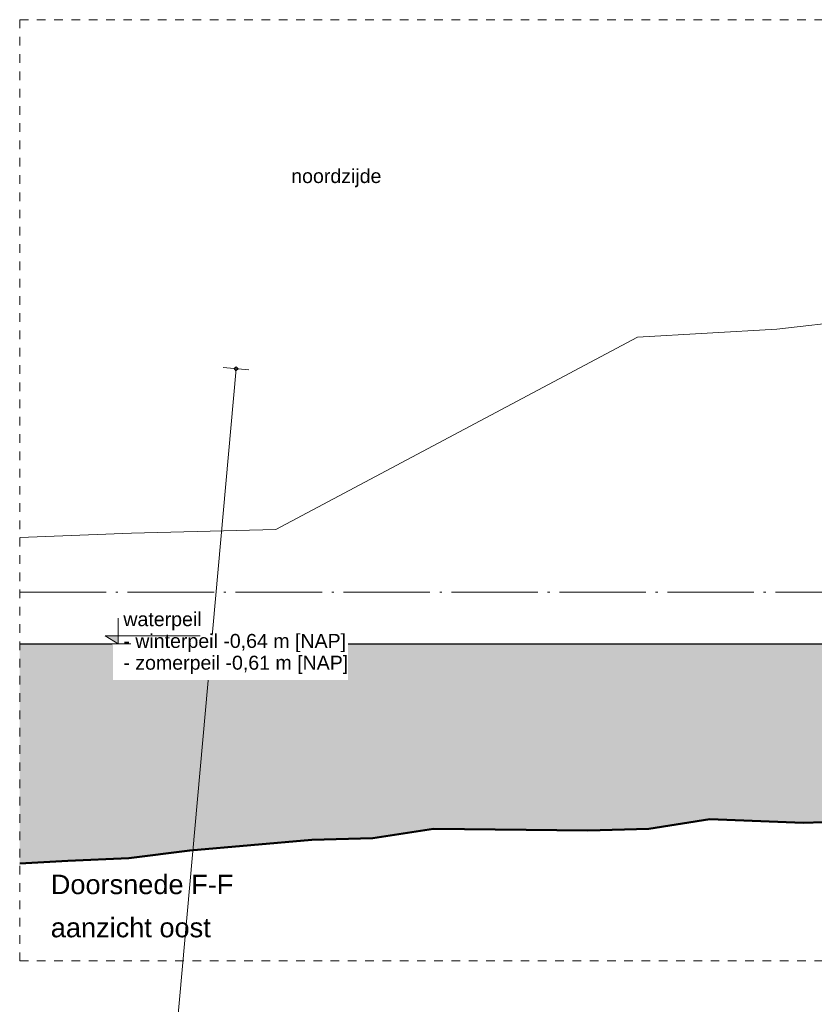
# Model space of a CAD drawing. Extents: x -294884 to 286267, y 0 to 1429765.
# Tile 168 of 178: x -27250 to -18051, y 1237691 to 1249093. Entities that reach past the tile are written whole.
import ezdxf

# ---------------------------------------------------------------- set-up
doc = ezdxf.new("R2010")
doc.units = 0
doc.header["$MEASUREMENT"] = 0
doc.linetypes.add('DASHDOT', pattern=[1250, 1000, -112.5, 25, -112.5])
doc.linetypes.add('DASHED', pattern=[200, 100, -100])
for name, color, linetype in [('A-0019-AFDEKVLAK', 1, 'Continuous'), ('A-0030-STRAMIEN', 1, 'Continuous'), ('A-0038-STR-MAATLIJN', 1, 'Continuous'), ('A-1100-TXT+MT-SO', 7, 'Continuous'), ('A-1130-TXT+MT-BE', 1, 'Continuous')]:
    doc.layers.add(name, color=color, linetype=linetype)
doc.dimstyles.new('@D00GM', dxfattribs={"dimtxt": 135, "dimasz": 1, "dimexe": 0.18, "dimexo": 0.0625, "dimgap": 13.5, "dimtad": 1, "dimdec": 0, "dimzin": 0, "dimdsep": 46, "dimtxsty": 'Standard', "dimblk": '^SD00____100_10', "dimcen": 0.09, "dimse1": 1, "dimse2": 1, "dimclrd": 1, "dimadec": 0, "dimazin": 0, "dimtfac": 1, "dimtdec": 4, "dimtmove": 0, "dimatfit": 3, "dimfxl": 0, "dimtolj": 1, "dimtzin": 0, "dimlwd": 13, "dimarcsym": 0})

# ---------------------------------------------------------------- blocks, each defined once
blk = doc.blocks.new('*D')
at = {"color": 1, "linetype": 'Continuous', "lineweight": 13}
for points in [[(62927.359375, 114664.6640625), (63143.2578125, 119960.265625)], [(63293.1328125, 119954.15625), (62993.3828125, 119966.375)], [(79681.828125, 118845.4375), (79383.328125, 118875.453125)], [(79498.5625, 118522.1484375), (79532.578125, 118860.4453125)], [(79106.484375, 118561.578125), (78807.984375, 118591.59375)], [(78426.953125, 113303.1875), (78957.234375, 118576.5859375)], [(79148.375, 115039.71875), (79498.5625, 118522.1484375)], [(79647.8125, 118507.140625), (79349.3125, 118537.15625)], [(79647.8125, 118507.140625), (79349.3125, 118537.15625)], [(79297.625, 115024.7109375), (78999.125, 115054.7265625)], [(79297.625, 115024.7109375), (78999.125, 115054.7265625)], [(78968.28125, 113248.75), (79148.375, 115039.71875)], [(63077.234375, 114658.5546875), (62777.484375, 114670.7734375)], [(78576.203125, 113288.1796875), (78277.703125, 113318.1953125)], [(79117.53125, 113233.7421875), (78819.03125, 113263.7578125)], [(79117.53125, 113233.7421875), (78819.03125, 113263.7578125)], [(78934.265625, 112910.453125), (78968.28125, 113248.75)], [(79083.515625, 112895.4453125), (78785.015625, 112925.4609375)], [(-122397.578125, 58428.19921875), (-122397.75, 58128.19921875)], [(-117097.5625, 58424.9921875), (-117097.75, 58124.9921875)], [(-117097.65625, 58274.9921875), (-122397.65625, 58278.19921875)], [(26619.41796875, -2220.00146484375), (26619.41796875, -1920.001342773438)], [(26619.41796875, -2220.00146484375), (26619.41796875, -1920.001342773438)], [(31919.421875, -2220.00146484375), (31919.421875, -1920.001342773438)], [(31919.421875, -2220.00146484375), (31919.421875, -1920.001342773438)], [(26619.41796875, -2070.00146484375), (31919.421875, -2070.00146484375)], [(26619.41796875, -2070.00146484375), (31919.421875, -2070.00146484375)], [(117097.578125, -58424.96484375), (117097.765625, -58124.96484375)], [(122397.59375, -58428.1640625), (122397.765625, -58128.1640625)], [(117097.671875, -58274.96484375), (122397.671875, -58278.1640625)]]:
    blk.add_lwpolyline(points, dxfattribs=at)
at = {"color": 7, "linetype": 'Continuous', "lineweight": 18}
for points in [[(63166.21875, 119959.3359375), (63144.1953125, 119983.2265625), (63120.296875, 119961.203125), (63142.3203125, 119937.3046875)], [(79555.453125, 118858.140625), (79534.875, 118883.3046875), (79509.71875, 118862.7421875), (79530.28125, 118837.578125)], [(78980.109375, 118574.28125), (78959.53125, 118599.4453125), (78934.375, 118578.8828125), (78954.9375, 118553.71875)], [(79521.4375, 118519.8515625), (79500.859375, 118545.015625), (79475.703125, 118524.453125), (79496.265625, 118499.2890625)], [(79521.4375, 118519.8515625), (79500.859375, 118545.015625), (79475.703125, 118524.4453125), (79496.265625, 118499.28125)], [(79171.234375, 115037.421875), (79150.671875, 115062.5859375), (79125.515625, 115042.015625), (79146.078125, 115016.8515625)], [(79171.234375, 115037.421875), (79150.671875, 115062.5859375), (79125.515625, 115042.015625), (79146.078125, 115016.8515625)], [(62950.3203125, 114663.7265625), (62928.296875, 114687.625), (62904.3984375, 114665.6015625), (62926.421875, 114641.703125)], [(78449.8125, 113300.890625), (78429.25, 113326.0546875), (78404.078125, 113305.484375), (78424.65625, 113280.3203125)], [(78991.140625, 113246.453125), (78970.578125, 113271.6171875), (78945.40625, 113251.046875), (78965.984375, 113225.8828125)], [(78991.140625, 113246.4453125), (78970.578125, 113271.609375), (78945.40625, 113251.046875), (78965.984375, 113225.8828125)], [(78957.125, 112908.15625), (78936.5625, 112933.3203125), (78911.390625, 112912.75), (78931.96875, 112887.5859375)], [(-122397.65625, 58301.1796875), (-122420.640625, 58278.2109375), (-122397.671875, 58255.21875), (-122374.6875, 58278.18359375)], [(-117097.640625, 58297.97265625), (-117120.640625, 58275.0078125), (-117097.671875, 58252.01171875), (-117074.6875, 58274.98046875)], [(26619.41796875, -2092.98193359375), (26642.3984375, -2070.00146484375), (26619.41796875, -2047.020874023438), (26596.4375, -2070.00146484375)], [(26619.41796875, -2092.98193359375), (26642.3984375, -2070.00146484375), (26619.41796875, -2047.020874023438), (26596.4375, -2070.00146484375)], [(31919.421875, -2092.98193359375), (31942.40234375, -2070.00146484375), (31919.421875, -2047.020874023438), (31896.44140625, -2070.00146484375)], [(31919.421875, -2092.98193359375), (31942.40234375, -2070.00146484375), (31919.421875, -2047.020874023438), (31896.44140625, -2070.00146484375)], [(117097.65625, -58297.9453125), (117120.65625, -58274.9765625), (117097.6875, -58251.984375), (117074.703125, -58274.94921875)], [(122397.671875, -58301.14453125), (122420.65625, -58278.1796875), (122397.6875, -58255.18359375), (122374.703125, -58278.15234375)]]:
    blk.add_lwpolyline(points, close=True, dxfattribs=at)
at = {"layer": 'A-0030-STRAMIEN', "color": 1, "linetype": 'Continuous', "lineweight": 13}
for points in [[(139855.21875, 104284.640625), (140817.84375, 109496.46875)], [(140965.34375, 109469.2265625), (140670.34375, 109523.7109375)], [(140002.71875, 104257.3984375), (139707.71875, 104311.8828125)], [(150193.375, -2165.65625), (150193.375, -1865.65625)], [(155493.34375, -2165.65625), (155493.34375, -1865.65625)], [(150193.375, -2015.65625), (155493.34375, -2015.65625)], [(162026.625, -30781.609375), (162026.625, -31081.609375)], [(167326.625, -30781.609375), (167326.625, -31081.609375)], [(167326.625, -30931.609375), (162026.625, -30931.609375)]]:
    blk.add_lwpolyline(points, dxfattribs=at)
at = {"layer": 'A-0030-STRAMIEN', "color": 7, "linetype": 'Continuous', "lineweight": 18}
for points in [[(140840.4375, 109492.296875), (140822, 109519.0703125), (140795.25, 109500.640625), (140813.65625, 109473.875)], [(139877.8125, 104280.46875), (139859.375, 104307.234375), (139832.625, 104288.8125), (139851.03125, 104262.0390625)], [(150193.375, -2038.63720703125), (150216.34375, -2015.65625), (150193.375, -1992.67529296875), (150170.375, -2015.65625)], [(155493.34375, -2038.63720703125), (155516.34375, -2015.65625), (155493.34375, -1992.67529296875), (155470.375, -2015.65625)], [(162026.625, -30908.62890625), (162003.65625, -30931.609375), (162026.625, -30954.58984375), (162049.625, -30931.609375)], [(167326.625, -30908.62890625), (167303.625, -30931.609375), (167326.625, -30954.58984375), (167349.59375, -30931.609375)]]:
    blk.add_lwpolyline(points, close=True, dxfattribs=at)
at = {"layer": 'A-0038-STR-MAATLIJN', "color": 1, "linetype": 'Continuous', "lineweight": 13}
for points in [[(54211.2734375, 116190.9296875), (54773.96875, 129790.4765625)], [(54923.8359375, 129784.28125), (54624.09375, 129796.6796875)], [(93530.9375, 103791.7265625), (95229.734375, 122696.046875)], [(95379.140625, 122682.625), (95080.34375, 122709.4765625)], [(54361.140625, 116184.734375), (54061.3984375, 116197.1328125)], [(132938.6875, 106440.7734375), (134733.21875, 116156.4453125)], [(134880.75, 116129.203125), (134585.71875, 116183.6875)], [(141659.75, 114880.625), (141364.75, 114935.1171875)], [(140522.8125, 109550.9609375), (141512.25, 114907.875)], [(140670.3125, 109523.71875), (140375.3125, 109578.203125)], [(140670.3125, 109523.71875), (140375.3125, 109578.203125)], [(139715.875, 105181.96875), (140522.8125, 109550.9609375)], [(133086.1875, 106413.5234375), (132791.1875, 106468.015625)], [(139560.1875, 104339.1328125), (139715.875, 105181.96875)], [(139863.375, 105154.7265625), (139568.375, 105209.2109375)], [(139863.375, 105154.7265625), (139568.375, 105209.2109375)], [(139707.6875, 104311.890625), (139412.6875, 104366.375)], [(93680.34375, 103778.3046875), (93381.546875, 103805.15625)], [(58981.9765625, 102620.921875), (58994.3828125, 102920.6640625)], [(58988.1796875, 102770.796875), (64710.8984375, 102534.0078125)], [(64704.703125, 102384.140625), (64717.1015625, 102683.8828125)], [(136364.34375, 96015.125), (136418.84375, 96310.1328125)], [(136391.59375, 96162.625), (141959.71875, 95134.15625)], [(141932.46875, 94986.6484375), (141986.96875, 95281.65625)], [(98403.578125, 84547.890625), (98430.421875, 84846.6875)], [(98417, 84697.2890625), (105364.453125, 84072.96875)], [(105351.03125, 83923.5703125), (105377.875, 84222.3671875)], [(151050.46875, -1419.9892578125), (151050.46875, -1119.9892578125)], [(160940.875, -1419.9892578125), (160940.875, -1119.9892578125)], [(27758.76953125, -1150.919067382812), (27758.828125, -1450.919067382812)], [(41369.9609375, -1148.30078125), (41370.015625, -1448.30078125)], [(80074.34375, -1151.641357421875), (80074.40625, -1451.641357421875)], [(99054.65625, -1147.9892578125), (99054.71875, -1447.9892578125)], [(41369.984375, -1298.30078125), (27758.80078125, -1300.919067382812)], [(99054.6875, -1297.9892578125), (80074.375, -1301.641357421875)], [(151050.46875, -1269.9892578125), (160940.875, -1269.9892578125)], [(150193.375, -1865.65625), (150193.375, -1565.65625)], [(151050.46875, -1865.65625), (151050.46875, -1565.65625)], [(151050.46875, -1865.65625), (151050.46875, -1565.65625)], [(155493.34375, -1865.65625), (155493.34375, -1565.65625)], [(155493.34375, -1865.65625), (155493.34375, -1565.65625)], [(160940.875, -1865.65625), (160940.875, -1565.65625)], [(163921.3125, -1933), (163921.3125, -1633)], [(167496.25, -1933), (167496.25, -1633)], [(85620, -2081.25), (85620, -1781.25)], [(85620, -2081.25), (85620, -1781.25)], [(150193.375, -1715.65625), (151050.46875, -1715.65625)], [(151050.46875, -1715.65625), (155493.34375, -1715.65625)], [(155493.34375, -1715.65625), (160940.875, -1715.65625)], [(163921.3125, -1783), (167496.25, -1783)], [(87964.375, -2761.25), (87964.375, -2461.25)], [(89764.375, -2761.25), (89764.375, -2461.25)], [(89764.375, -2761.25), (89764.375, -2461.25)], [(93264.375, -2761.25), (93264.375, -2461.25)], [(87964.375, -2611.25), (89764.375, -2611.25)], [(89764.375, -2611.25), (93264.375, -2611.25)], [(16418.8125, -29459.142578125), (16418.75390625, -29759.142578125)], [(30029.58203125, -29461.76171875), (30029.5234375, -29761.76171875)], [(85800.9375, -29491.001953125), (85800.875, -29791.001953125)], [(104780.828125, -29494.654296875), (104780.765625, -29794.654296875)], [(16418.78515625, -29609.142578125), (30029.5546875, -29611.76171875)], [(85800.90625, -29641.001953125), (104780.796875, -29644.654296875)], [(156589.375, -30203.291015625), (156589.375, -29903.291015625)], [(166469.53125, -30203.291015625), (166469.53125, -29903.291015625)], [(166469.53125, -30053.291015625), (156589.375, -30053.291015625)], [(91591.109375, -30906.7421875), (91591.109375, -30606.7421875)], [(95091.109375, -30906.7421875), (95091.109375, -30606.7421875)], [(95091.109375, -30906.7421875), (95091.109375, -30606.7421875)], [(96891.109375, -30906.7421875), (96891.109375, -30606.7421875)], [(95091.109375, -30756.7421875), (91591.109375, -30756.7421875)], [(96891.109375, -30756.7421875), (95091.109375, -30756.7421875)]]:
    blk.add_lwpolyline(points, dxfattribs=at)
at = {"layer": 'A-0038-STR-MAATLIJN', "color": 7, "linetype": 'Continuous', "lineweight": 18}
for points in [[(54796.9296875, 129789.53125), (54774.9140625, 129813.4375), (54751.0078125, 129791.4296875), (54773.015625, 129767.515625)], [(95252.625, 122693.9921875), (95231.796875, 122718.9375), (95206.84375, 122698.1015625), (95227.671875, 122673.15625)], [(54234.234375, 116189.984375), (54212.21875, 116213.890625), (54188.3125, 116191.8828125), (54210.3203125, 116167.96875)], [(134755.84375, 116152.2734375), (134737.40625, 116179.046875), (134710.625, 116160.6171875), (134729.0625, 116133.8515625)], [(141534.84375, 114903.6953125), (141516.40625, 114930.46875), (141489.65625, 114912.046875), (141508.0625, 114885.2734375)], [(140545.40625, 109546.7890625), (140527, 109573.5625), (140500.21875, 109555.1328125), (140518.65625, 109528.3671875)], [(140545.40625, 109546.7890625), (140527, 109573.5625), (140500.21875, 109555.1328125), (140518.65625, 109528.3671875)], [(132961.28125, 106436.59375), (132942.875, 106463.3671875), (132916.09375, 106444.9453125), (132934.5, 106418.171875)], [(139738.46875, 105177.796875), (139720.03125, 105204.5703125), (139693.28125, 105186.140625), (139711.6875, 105159.3671875)], [(139738.46875, 105177.796875), (139720.03125, 105204.5703125), (139693.28125, 105186.140625), (139711.6875, 105159.3671875)], [(139582.78125, 104334.9609375), (139564.375, 104361.7265625), (139537.59375, 104343.3046875), (139556.03125, 104316.53125)], [(93553.828125, 103789.671875), (93533, 103814.6171875), (93508.046875, 103793.7890625), (93528.875, 103768.84375)], [(58987.2265625, 102747.8359375), (59011.140625, 102769.84375), (58989.1328125, 102793.7578125), (58965.21875, 102771.7421875)], [(64709.953125, 102511.046875), (64733.859375, 102533.0625), (64711.8515625, 102556.96875), (64687.9375, 102534.9609375)], [(136387.40625, 96140.03125), (136414.1875, 96158.453125), (136395.75, 96185.2265625), (136369, 96166.796875)], [(141955.5625, 95111.5546875), (141982.3125, 95129.984375), (141963.90625, 95156.75), (141937.125, 95138.328125)], [(98414.9375, 84674.3984375), (98439.890625, 84695.234375), (98419.0625, 84720.1796875), (98394.109375, 84699.34375)], [(105362.390625, 84050.078125), (105387.34375, 84070.9140625), (105366.5, 84095.859375), (105341.5625, 84075.0234375)], [(151050.46875, -1292.97021484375), (151073.4375, -1269.9892578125), (151050.46875, -1247.00830078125), (151027.46875, -1269.9892578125)], [(160940.875, -1292.97021484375), (160963.84375, -1269.9892578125), (160940.875, -1247.00830078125), (160917.875, -1269.9892578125)], [(27758.796875, -1277.938110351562), (27735.8203125, -1300.923461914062), (27758.8046875, -1323.900024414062), (27781.78125, -1300.914672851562)], [(41369.984375, -1275.31982421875), (41347.0078125, -1298.30517578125), (41369.9921875, -1321.28173828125), (41392.96875, -1298.29638671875)], [(80074.375, -1278.660400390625), (80051.40625, -1301.645751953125), (80074.390625, -1324.622314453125), (80097.359375, -1301.636962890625)], [(99054.6875, -1275.00830078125), (99031.703125, -1297.99365234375), (99054.703125, -1320.97021484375), (99077.671875, -1297.98486328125)], [(150193.375, -1738.63720703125), (150216.34375, -1715.65625), (150193.375, -1692.67529296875), (150170.375, -1715.65625)], [(151050.46875, -1738.63720703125), (151073.4375, -1715.65625), (151050.46875, -1692.67529296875), (151027.46875, -1715.65625)], [(151050.46875, -1738.63720703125), (151073.4375, -1715.65625), (151050.46875, -1692.67529296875), (151027.46875, -1715.65625)], [(155493.34375, -1738.63720703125), (155516.34375, -1715.65625), (155493.34375, -1692.67529296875), (155470.375, -1715.65625)], [(155493.34375, -1738.63720703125), (155516.34375, -1715.65625), (155493.34375, -1692.67529296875), (155470.375, -1715.65625)], [(160940.875, -1738.63720703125), (160963.84375, -1715.65625), (160940.875, -1692.67529296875), (160917.875, -1715.65625)], [(163921.3125, -1805.98095703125), (163944.28125, -1783), (163921.3125, -1760.01904296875), (163898.3125, -1783)], [(167496.25, -1805.98095703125), (167519.21875, -1783), (167496.25, -1760.01904296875), (167473.25, -1783)], [(85620, -1954.23095703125), (85642.984375, -1931.25), (85620, -1908.26904296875), (85597.015625, -1931.25)], [(85620, -1954.23095703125), (85642.984375, -1931.25), (85620, -1908.26904296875), (85597.015625, -1931.25)], [(87964.375, -2634.23095703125), (87987.359375, -2611.25), (87964.375, -2588.26904296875), (87941.390625, -2611.25)], [(89764.375, -2634.23095703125), (89787.359375, -2611.25), (89764.375, -2588.26904296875), (89741.390625, -2611.25)], [(89764.375, -2634.23095703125), (89787.359375, -2611.25), (89764.375, -2588.26904296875), (89741.390625, -2611.25)], [(93264.375, -2634.23095703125), (93287.359375, -2611.25), (93264.375, -2588.26904296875), (93241.390625, -2611.25)], [(16418.7890625, -29586.162109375), (16441.765625, -29609.146484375), (16418.78125, -29632.123046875), (16395.8046875, -29609.138671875)], [(30029.55859375, -29588.779296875), (30052.53515625, -29611.765625), (30029.55078125, -29634.7421875), (30006.57421875, -29611.755859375)], [(85800.90625, -29618.021484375), (85823.890625, -29641.005859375), (85800.890625, -29663.982421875), (85777.921875, -29640.998046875)], [(104780.8125, -29621.673828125), (104803.78125, -29644.658203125), (104780.796875, -29667.634765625), (104757.8125, -29644.650390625)], [(156589.375, -30076.271484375), (156566.375, -30053.291015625), (156589.375, -30030.310546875), (156612.34375, -30053.291015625)], [(166469.53125, -30076.271484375), (166446.53125, -30053.291015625), (166469.53125, -30030.310546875), (166492.5, -30053.291015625)], [(91591.109375, -30779.72265625), (91568.125, -30756.7421875), (91591.109375, -30733.76171875), (91614.09375, -30756.7421875)], [(95091.109375, -30779.72265625), (95068.125, -30756.7421875), (95091.109375, -30733.76171875), (95114.09375, -30756.7421875)], [(95091.109375, -30779.72265625), (95068.125, -30756.7421875), (95091.109375, -30733.76171875), (95114.09375, -30756.7421875)], [(96891.109375, -30779.72265625), (96868.125, -30756.7421875), (96891.109375, -30733.76171875), (96914.09375, -30756.7421875)]]:
    blk.add_lwpolyline(points, close=True, dxfattribs=at)
at = {"layer": 'A-0038-STR-MAATLIJN', "color": 1, "linetype": 'Continuous'}
blk.add_point((85620, -1931.25), dxfattribs=at)
at = {"layer": 'A-1130-TXT+MT-BE', "color": 1, "linetype": 'Continuous', "lineweight": 13}
for points in [[(62773.5625, 119975.1015625), (63159.7890625, 129448.4765625)], [(63309.6640625, 129442.3671875), (63009.9140625, 129454.5859375)], [(62604.0859375, 115818.203125), (62773.5625, 119975.1015625)], [(62923.4375, 119968.984375), (62623.6796875, 119981.2109375)], [(62923.4375, 119968.984375), (62623.6796875, 119981.2109375)], [(62753.9609375, 115812.09375), (62454.2109375, 115824.3125)], [(62753.9609375, 115812.09375), (62454.2109375, 115824.3125)], [(62557.625, 114678.7421875), (62604.0859375, 115818.203125)], [(62707.5, 114672.6328125), (62407.75, 114684.8515625)], [(-131878.78125, 58063.9375), (-131878.96875, 57763.9375)], [(-122397.546875, 58058.19921875), (-122397.734375, 57758.19921875)], [(-122397.546875, 58058.19921875), (-122397.734375, 57758.19921875)], [(-118237.203125, 58055.68359375), (-118237.390625, 57755.68359375)], [(-118237.203125, 58055.68359375), (-118237.390625, 57755.68359375)], [(-117096.796875, 58054.9921875), (-117096.984375, 57754.9921875)], [(-122397.640625, 57908.19921875), (-131878.875, 57913.9375)], [(-118237.296875, 57905.68359375), (-122397.640625, 57908.19921875)], [(-117096.890625, 57904.9921875), (-118237.296875, 57905.68359375)], [(26618.421875, -1850.00048828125), (26618.421875, -1550.00048828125)], [(27758.828125, -1850.000854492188), (27758.828125, -1550.000854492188)], [(27758.828125, -1850.000854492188), (27758.828125, -1550.000854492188)], [(31919.17578125, -1850.002563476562), (31919.17578125, -1550.002563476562)], [(31919.17578125, -1850.002563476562), (31919.17578125, -1550.002563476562)], [(41400.421875, -1850.006225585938), (41400.421875, -1550.006225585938)], [(26618.421875, -1700.00048828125), (27758.828125, -1700.000854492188)], [(27758.828125, -1700.000854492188), (31919.17578125, -1700.002563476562)], [(31919.17578125, -1700.002563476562), (41400.421875, -1700.006225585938)], [(25452.13671875, -30819.705078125), (25452.13671875, -30519.705078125)], [(30752.13671875, -30819.705078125), (30752.13671875, -30519.705078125)], [(25452.13671875, -30669.705078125), (30752.13671875, -30669.705078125)], [(71109.515625, -33871.375), (70809.515625, -33871.375)], [(70959.515625, -34871.375), (70959.515625, -33871.375)], [(115190, -33871.375), (114890, -33871.375)], [(115040, -34871.375), (115040, -33871.375)], [(71109.515625, -34871.375), (70809.515625, -34871.375)], [(115190, -34871.375), (114890, -34871.375)], [(117096.8125, -58054.9609375), (117097, -57754.9609375)], [(118237.21875, -58055.65234375), (118237.40625, -57755.65234375)], [(118237.21875, -58055.65234375), (118237.40625, -57755.65234375)], [(122397.5625, -58058.16796875), (122397.75, -57758.16796875)], [(122397.5625, -58058.16796875), (122397.75, -57758.16796875)], [(131878.8125, -58063.90234375), (131879, -57763.90234375)], [(117096.90625, -57904.9609375), (118237.3125, -57905.65234375)], [(118237.3125, -57905.65234375), (122397.65625, -57908.16796875)], [(122397.65625, -57908.16796875), (131878.90625, -57913.90234375)]]:
    blk.add_lwpolyline(points, dxfattribs=at)
at = {"layer": 'A-1130-TXT+MT-BE', "color": 7, "linetype": 'Continuous', "lineweight": 18}
for points in [[(63182.75, 129447.5390625), (63160.7265625, 129471.4375), (63136.828125, 129449.40625), (63158.8515625, 129425.515625)], [(62796.5234375, 119974.1640625), (62774.4921875, 119998.0625), (62750.59375, 119976.03125), (62772.625, 119952.140625)], [(62796.5234375, 119974.1640625), (62774.4921875, 119998.0625), (62750.59375, 119976.03125), (62772.625, 119952.140625)], [(62627.046875, 115817.265625), (62605.015625, 115841.1640625), (62581.125, 115819.140625), (62603.1484375, 115795.2421875)], [(62627.046875, 115817.265625), (62605.015625, 115841.1640625), (62581.125, 115819.140625), (62603.1484375, 115795.2421875)], [(62580.5859375, 114677.8046875), (62558.5625, 114701.703125), (62534.6640625, 114679.6796875), (62556.6875, 114655.78125)], [(-131878.875, 57936.91796875), (-131901.875, 57913.94921875), (-131878.90625, 57890.95703125), (-131855.90625, 57913.921875)], [(-122397.625, 57931.1796875), (-122420.625, 57908.21484375), (-122397.65625, 57885.21875), (-122374.671875, 57908.1875)], [(-122397.625, 57931.1796875), (-122420.625, 57908.21484375), (-122397.65625, 57885.21875), (-122374.671875, 57908.1875)], [(-118237.28125, 57928.6640625), (-118260.28125, 57905.6953125), (-118237.3125, 57882.703125), (-118214.3125, 57905.66796875)], [(-118237.28125, 57928.6640625), (-118260.28125, 57905.6953125), (-118237.3125, 57882.703125), (-118214.3125, 57905.66796875)], [(-117096.875, 57927.97265625), (-117119.875, 57905.0078125), (-117096.90625, 57882.01171875), (-117073.90625, 57904.98046875)], [(26618.421875, -1722.98095703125), (26641.40234375, -1700.00048828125), (26618.421875, -1677.02001953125), (26595.44140625, -1700.00048828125)], [(27758.828125, -1722.981323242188), (27781.80859375, -1700.000854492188), (27758.828125, -1677.020385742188), (27735.84765625, -1700.000854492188)], [(27758.828125, -1722.981323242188), (27781.80859375, -1700.000854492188), (27758.828125, -1677.020385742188), (27735.84765625, -1700.000854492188)], [(31919.17578125, -1722.983032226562), (31942.15625, -1700.002563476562), (31919.17578125, -1677.022094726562), (31896.1953125, -1700.00244140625)], [(31919.17578125, -1722.983032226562), (31942.15625, -1700.002563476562), (31919.17578125, -1677.022094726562), (31896.1953125, -1700.00244140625)], [(41400.421875, -1722.986694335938), (41423.3984375, -1700.006225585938), (41400.421875, -1677.025756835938), (41377.4375, -1700.006225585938)], [(25452.13671875, -30692.685546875), (25475.1171875, -30669.705078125), (25452.13671875, -30646.724609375), (25429.15625, -30669.705078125)], [(30752.13671875, -30692.685546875), (30775.1171875, -30669.705078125), (30752.13671875, -30646.724609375), (30729.15625, -30669.705078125)], [(70982.5, -33871.375), (70959.515625, -33848.39453125), (70936.53125, -33871.375), (70959.515625, -33894.35546875)], [(115062.984375, -33871.375), (115040, -33848.39453125), (115017.015625, -33871.375), (115040, -33894.35546875)], [(70982.5, -34871.375), (70959.515625, -34848.39453125), (70936.53125, -34871.375), (70959.515625, -34894.35546875)], [(115062.984375, -34871.375), (115040, -34848.39453125), (115017.015625, -34871.375), (115040, -34894.35546875)], [(117096.890625, -57927.94140625), (117119.890625, -57904.9765625), (117096.921875, -57881.98046875), (117073.921875, -57904.94921875)], [(118237.296875, -57928.6328125), (118260.296875, -57905.6640625), (118237.328125, -57882.671875), (118214.328125, -57905.63671875)], [(118237.296875, -57928.6328125), (118260.296875, -57905.6640625), (118237.328125, -57882.671875), (118214.328125, -57905.63671875)], [(122397.640625, -57931.1484375), (122420.640625, -57908.18359375), (122397.671875, -57885.1875), (122374.6875, -57908.15234375)], [(122397.640625, -57931.1484375), (122420.640625, -57908.18359375), (122397.671875, -57885.1875), (122374.6875, -57908.15234375)], [(131878.875, -57936.8828125), (131901.875, -57913.9140625), (131878.90625, -57890.921875), (131855.90625, -57913.88671875)]]:
    blk.add_lwpolyline(points, close=True, dxfattribs=at)
at = {"color": 7, "linetype": 'Continuous', "char_height": 135, "attachment_point": 7, "line_spacing_factor": 0.9333333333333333}
for s, insert, rotation in [('{\\fArial|b0|i0|c12|p0;340}', (79442.890625, 118543.1328125), 84.2582292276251), ('{\\fArial|b0|i0|c12|p0;5300}', (62969.45703125, 117108.734375), 87.66537156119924), ('{\\fArial|b0|i0|c12|p0;3500}', (79245.6328125, 116581.46875), 84.25767651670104), ('{\\fArial|b0|i0|c12|p0;5300}', (78614.25, 115740.4140625), 84.25767862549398), ('{\\fArial|b0|i0|c12|p0;1800}', (78980.484375, 113944.765625), 84.25767651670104), ('{\\fArial|b0|i0|c12|p0;340}', (78878.5859375, 112931.4375), 84.2582292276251), ('{\\fArial|b0|i0|c12|p0;5300}', (-119953.859375, 58369.171875), 359.96535951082), ('{\\fArial|b0|i0|c12|p0;5300}', (119541.46875, -58218.94140625), 359.96537465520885)]:
    blk.add_mtext(s, dxfattribs=dict(at, insert=insert, rotation=rotation))
at = {"color": 7, "linetype": 'Continuous', "insert": (29063.171875, -2012.50146484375), "char_height": 135, "attachment_point": 7, "line_spacing_factor": 0.9333333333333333}
blk.add_mtext('{\\fArial|b0|i0|c12|p0;5300}', dxfattribs=at)
blk.add_mtext('{\\fArial|b0|i0|c12|p0;5300}', dxfattribs=at)
at = {"layer": 'A-0030-STRAMIEN', "color": 7, "linetype": 'Continuous', "insert": (140223.734375, 106659.703125), "char_height": 162, "attachment_point": 7, "rotation": 79.53539685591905, "line_spacing_factor": 0.9333333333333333}
blk.add_mtext('{\\fArial|b0|i0|c12|p0;5300}', dxfattribs=at)
at = {"layer": 'A-0030-STRAMIEN', "color": 7, "linetype": 'Continuous', "char_height": 162, "attachment_point": 7, "line_spacing_factor": 0.9333333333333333}
for insert in [(152595.875, -1946.65625), (164429.125, -30820.669921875)]:
    blk.add_mtext('{\\fArial|b0|i0|c12|p0;5300}', dxfattribs=dict(at, insert=insert))
at = {"layer": 'A-0038-STR-MAATLIJN', "color": 7, "linetype": 'Continuous', "char_height": 162, "attachment_point": 7, "line_spacing_factor": 0.9333333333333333}
for s, insert, rotation in [('{\\fArial|b0|i0|c12|p0;13611}', (54410.890625, 122684.4453125), 87.63068188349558), ('{\\fArial|b0|i0|c12|p0;18980}', (94283.9296875, 112941.9296875), 84.86502365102), ('{\\fArial|b0|i0|c12|p0;5448}', (140904.734375, 111998.5703125), 79.53539685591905), ('{\\fArial|b0|i0|c12|p0;9880}', (133723.171875, 111067.7578125), 79.53504576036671), ('{\\fArial|b0|i0|c12|p0;4443}', (140006.546875, 107135.6171875), 79.53539685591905), ('{\\fArial|b0|i0|c12|p0;857}', (139536.46875, 104590.546875), 79.53539641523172), ('{\\fArial|b0|i0|c12|p0;5728}', (61605.10546875, 102731.578125), 357.630681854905), ('{\\fArial|b0|i0|c12|p0;5662}', (138944.796875, 95761.1953125), 349.5350457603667), ('{\\fArial|b0|i0|c12|p0;6975}', (101650.390625, 84476), 354.8650236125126), ('{\\fArial|b0|i0|c12|p0;13611}', (34255, -1188.7294921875), 0.01102159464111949), ('{\\fArial|b0|i0|c12|p0;18980}', (89255.1484375, -1188.934936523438), 0.011024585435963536), ('{\\fArial|b0|i0|c12|p0;9890}', (155748.171875, -1200.9892578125), 1.69959637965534e-07), ('{\\fArial|b0|i0|c12|p0;13611}', (22914.81640625, -29499.453125), 359.98897840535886), ('{\\fArial|b0|i0|c12|p0;18980}', (94981.5, -29531.830078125), 359.98897541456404), ('{\\fArial|b0|i0|c12|p0;9880}', (161281.953125, -29984.291015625), 359.99999983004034)]:
    blk.add_mtext(s, dxfattribs=dict(at, insert=insert, rotation=rotation))
for s, insert in [('{\\fArial|b0|i0|c12|p0;857}', (150436.296875, -1646.65625)), ('{\\fArial|b0|i0|c12|p0;4443}', (153024.40625, -1646.65625)), ('{\\fArial|b0|i0|c12|p0;5448}', (157969.625, -1646.65625)), ('{\\fArial|b0|i0|c12|p0;3575}', (165461.28125, -1714)), ('{\\fArial|b0|i0|c12|p0;1800}', (88616.8828125, -2542.25)), ('{\\fArial|b0|i0|c12|p0;3500}', (91266.8828125, -2542.25)), ('{\\fArial|b0|i0|c12|p0;3500}', (93093.6171875, -30687.7421875)), ('{\\fArial|b0|i0|c12|p0;1800}', (95743.6171875, -30687.7421875))]:
    blk.add_mtext(s, dxfattribs=dict(at, insert=insert))
at = {"layer": 'A-1130-TXT+MT-BE', "color": 7, "linetype": 'Continuous', "char_height": 135, "attachment_point": 7, "line_spacing_factor": 0.9333333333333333}
for s, insert, rotation in [('{\\fArial|b0|i0|c12|p0;9481}', (62900.8203125, 124508.0546875), 87.66534879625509), ('{\\fArial|b0|i0|c12|p0;4160}', (62622.96875, 117692.9140625), 87.66534879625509), ('{\\fArial|b0|i0|c12|p0;1140}', (62515.00390625, 115044.7421875), 87.66534879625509), ('{\\fArial|b0|i0|c12|p0;9481}', (-127344.4609375, 58003.64453125), 359.96533676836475), ('{\\fArial|b0|i0|c12|p0;4160}', (-120523.671875, 57999.515625), 359.96533676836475), ('{\\fArial|b0|i0|c12|p0;1140}', (-117873.2890625, 57997.9140625), 359.96533676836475), ('{\\fArial|b0|i0|c12|p0;1140}', (26982.375, -1642.500610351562), 359.9999778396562), ('{\\fArial|b0|i0|c12|p0;4160}', (29632.751953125, -1642.501586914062), 359.9999778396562), ('{\\fArial|b0|i0|c12|p0;9481}', (36453.55078125, -1642.504272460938), 359.9999778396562), ('{\\fArial|b0|i0|c12|p0;1000}', (70902.0234375, -34577.625), 90), ('{\\fArial|b0|i0|c12|p0;1000}', (114982.5, -34577.625), 90), ('{\\fArial|b0|i0|c12|p0;1140}', (117460.8984375, -57847.68359375), 359.96535191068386), ('{\\fArial|b0|i0|c12|p0;4160}', (120111.2734375, -57849.28515625), 359.96535191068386), ('{\\fArial|b0|i0|c12|p0;9481}', (126932.0703125, -57853.41015625), 359.96535191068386)]:
    blk.add_mtext(s, dxfattribs=dict(at, insert=insert, rotation=rotation))
at = {"layer": 'A-1130-TXT+MT-BE', "color": 7, "linetype": 'Continuous', "insert": (27895.88671875, -30612.205078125), "char_height": 135, "attachment_point": 7, "line_spacing_factor": 0.9333333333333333}
blk.add_mtext('{\\fArial|b0|i0|c12|p0;5300}', dxfattribs=at)
blk = doc.blocks.new('^SD00____100_10')
at = {"layer": 'A-1130-TXT+MT-BE', "color": 1, "linetype": 'Continuous', "lineweight": 13}
blk.add_lwpolyline([(-0.001146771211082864, -149.9956276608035), (-0.003177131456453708, 150.0033062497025)], dxfattribs=at)
at = {"layer": 'A-1130-TXT+MT-BE', "color": 7, "linetype": 'Continuous', "lineweight": 18}
blk.add_lwpolyline([(-0.003545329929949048, -22.97622935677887), (22.97790669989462, 0.002455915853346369), (-0.000778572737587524, 22.98390794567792), (-22.98223060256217, 0.005222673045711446)], close=True, dxfattribs=at)
blk = doc.blocks.new('M-NIEUW_271')
at = {"linetype": 'Continuous', "lineweight": 5}
blk.add_hatch(color=111, dxfattribs=at).paths.add_polyline_path([(135731.65625, -37881.64453125), (135731.65625, -35340), (190211.53125, -35340), (190211.53125, -37521.25), (187670.84375, -37521.25), (185410.3125, -37600), (183323.53125, -37730), (181017.90625, -37730), (180312.21875, -37700), (179606.5625, -37680), (178900.90625, -37650), (177489.59375, -37600), (176408.46875, -37480), (175702.84375, -37410), (174997.15625, -37370), (174291.53125, -37330), (173585.84375, -37270), (172880.21875, -37210), (168976.46875, -37010), (168270.8125, -37010), (167565.15625, -37000), (166859.46875, -37000), (165778.375, -37000), (165072.71875, -37000), (164367.0625, -37000), (163661.40625, -37030), (162955.75, -37030), (162250.09375, -37030), (161544.4375, -37040), (160463.3125, -37020), (159757.65625, -37030), (159052, -37070), (158346.34375, -37060), (157640.6875, -37110), (156935.03125, -37090), (156229.375, -37160), (155148.28125, -37170), (154442.59375, -37180), (153361.46875, -37200), (152280.375, -37220), (151199.25, -37230), (150118.15625, -37250), (149412.46875, -37270), (148706.84375, -37290), (148001.15625, -37310), (146920.03125, -37310), (146214.40625, -37370), (145508.71875, -37390), (144803.09375, -37410), (143721.96875, -37370), (143016.3125, -37480), (142310.65625, -37500), (140523.875, -37480), (139818.21875, -37590), (139112.5625, -37610), (137701.25, -37730), (136995.59375, -37820), (136289.9375, -37850)], flags=0)
at = {"color": 7, "linetype": 'DASHED', "lineweight": 0}
blk.add_lwpolyline([(135731.65625, -39010.9921875), (135731.65625, -28110.9921875), (190231.65625, -28110.9921875), (190231.65625, -39010.9921875)], close=True, dxfattribs=at)
at = {"color": 7, "linetype": 'Continuous', "lineweight": 18}
for points in [[(145372.46875, -31594.09375), (144498.5, -31695.40625), (142884.4375, -31789.15625)], [(142884.4375, -31789.15625), (138697.53125, -34015.84375)], [(135731.65625, -34108.01953125), (137025.53125, -34056.25)], [(138697.53125, -34015.84375), (137025.53125, -34056.25)]]:
    blk.add_lwpolyline(points, dxfattribs=at)
at = {"color": 1, "linetype": 'DASHDOT', "lineweight": 13}
blk.add_lwpolyline([(135731.65625, -34740), (190211.53125, -34740)], dxfattribs=at)
at = {"color": 111, "linetype": 'Continuous', "lineweight": 13}
for points in [[(135731.65625, -37881.64453125), (136289.9375, -37850), (136995.59375, -37820), (137701.25, -37730), (139112.5625, -37610), (139818.21875, -37590), (140523.875, -37480), (142310.65625, -37500), (143016.3125, -37480), (143721.96875, -37370), (144803.09375, -37410), (145508.71875, -37390), (146214.40625, -37370), (146920.03125, -37310), (148001.15625, -37310), (148706.84375, -37290), (149412.46875, -37270), (150118.15625, -37250), (151199.25, -37230), (152280.375, -37220), (153361.46875, -37200), (154442.59375, -37180), (155148.28125, -37170)], [(190211.53125, -35340), (135731.65625, -35340)]]:
    blk.add_lwpolyline(points, dxfattribs=at)
at = {"color": 5, "linetype": 'Continuous', "lineweight": 25}
blk.add_lwpolyline([(135731.65625, -35340), (190211.53125, -35340)], dxfattribs=at)
at = {"color": 92, "linetype": 'Continuous', "lineweight": 50}
blk.add_lwpolyline([(155148.28125, -37170), (154442.59375, -37180), (153361.46875, -37200), (152280.375, -37220), (151199.25, -37230), (150118.15625, -37250), (149412.46875, -37270), (148706.84375, -37290), (148001.15625, -37310), (146920.03125, -37310), (146214.40625, -37370), (145508.71875, -37390), (144803.09375, -37410), (143721.96875, -37370), (143016.3125, -37480), (142310.65625, -37500), (140523.875, -37480), (139818.21875, -37590), (139112.5625, -37610), (137701.25, -37730), (136995.59375, -37820), (136289.9375, -37850), (135731.65625, -37881.64453125)], dxfattribs=at)
at = {"layer": 'A-1100-TXT+MT-SO', "color": 7, "linetype": 'Continuous', "attachment_point": 7}
for s, insert, char_height, line_spacing_factor in [('{\\fArial|b0|i0|c12|p0;noordzijde}', (138875.34375, -30051.25), 162, 0.9333333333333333), ('{\\fArial|b0|i0|c12|p0;Doorsnede F-F}', (136091.375, -38240), 225, 1.333333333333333), ('{\\fArial|b0|i0|c12|p0;aanzicht oost}', (136091.375, -38740), 225, 1.333333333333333)]:
    blk.add_mtext(s, dxfattribs=dict(at, insert=insert, char_height=char_height, line_spacing_factor=line_spacing_factor))
at = {"linetype": 'Continuous'}
blk.add_wipeout([(136812, -35351.875), (136652, -35248.375), (136652, -35188.375), (136812, -35188.375), (136812, -34998.375), (137862, -34998.375), (137862, -35238.375), (139532, -35238.375), (139532, -35758.375), (136812, -35758.375)], dxfattribs=at).dxf.layer = 'A-0019-AFDEKVLAK'
at = {"linetype": 'Continuous', "lineweight": 5}
blk.add_hatch(color=253, dxfattribs=at).paths.add_polyline_path([(136720, -35245), (136870, -35245), (136870, -35340)], flags=0)
at = {"color": 1, "linetype": 'Continuous', "lineweight": 13}
for points in [[(136870, -35040), (136870, -35340), (136720, -35245), (137820, -35245)], [(136720, -35340), (137020, -35340)]]:
    blk.add_lwpolyline(points, dxfattribs=at)
at = {"layer": 'A-1100-TXT+MT-SO', "color": 7, "linetype": 'Continuous', "char_height": 162, "attachment_point": 7, "line_spacing_factor": 0.9333333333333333}
for s, insert in [('{\\fArial|b0|i0|c12|p0;waterpeil}', (136932, -35182.7734375)), ('{\\fArial|b0|i0|c12|p0;- winterpeil -0,64 m [NAP]}', (136932, -35434.7734375)), ('{\\fArial|b0|i0|c12|p0;- zomerpeil -0,61 m [NAP]}', (136932, -35686.7734375))]:
    blk.add_mtext(s, dxfattribs=dict(at, insert=insert))
blk = doc.blocks.new('M-NIEUW_265')
at = {"color": 7, "linetype": 'Continuous'}
dim = blk.add_linear_dim(base=(122397.671875, -58278.1640625), p1=(117097.671875, -58274.96484375), p2=(122397.671875, -58278.1640625), angle=56.55508152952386, dimstyle='@D00GM', override={"dimpost": '{\\fArial|b0|i0|c12|p0;<>}'}, dxfattribs=at)
dim.commit()
dim.dimension.update_dxf_attribs({"geometry": '*D', "text_midpoint": (119747.671875, -58276.56640625)})
at = {"layer": 'A-1130-TXT+MT-BE', "color": 7, "linetype": 'Continuous'}
for base, p1, p2, middle in [((118237.3125, -57905.65234375), (117096, -59398.87109375), (118237.3125, -57905.65234375), (117667.109375, -57905.30859375)), ((122397.65625, -57908.16796875), (118237.3125, -57905.65234375), (122396.90625, -59149.109375), (120317.484375, -57906.91015625)), ((131878.90625, -57913.90234375), (122396.90625, -59149.109375), (131878.90625, -57913.8984375), (127138.28125, -57911.03515625))]:
    dim = blk.add_linear_dim(base=base, p1=p1, p2=p2, angle=56.55505878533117, dimstyle='@D00GM', override={"dimpost": '{\\fArial|b0|i0|c12|p0;<>}'}, dxfattribs=at)
    dim.commit()
    dim.dimension.update_dxf_attribs({"geometry": '*D', "text_midpoint": middle})

msp = doc.modelspace()

# ---------------------------------------------------------------- block references
msp.add_blockref('M-NIEUW_265', (-119975, 1122355))

# ---------------------------------------------------------------- next in the draw order: block references
msp.add_blockref('M-NIEUW_271', (-162982, 1277204))

doc.saveas('drawing.dxf')
